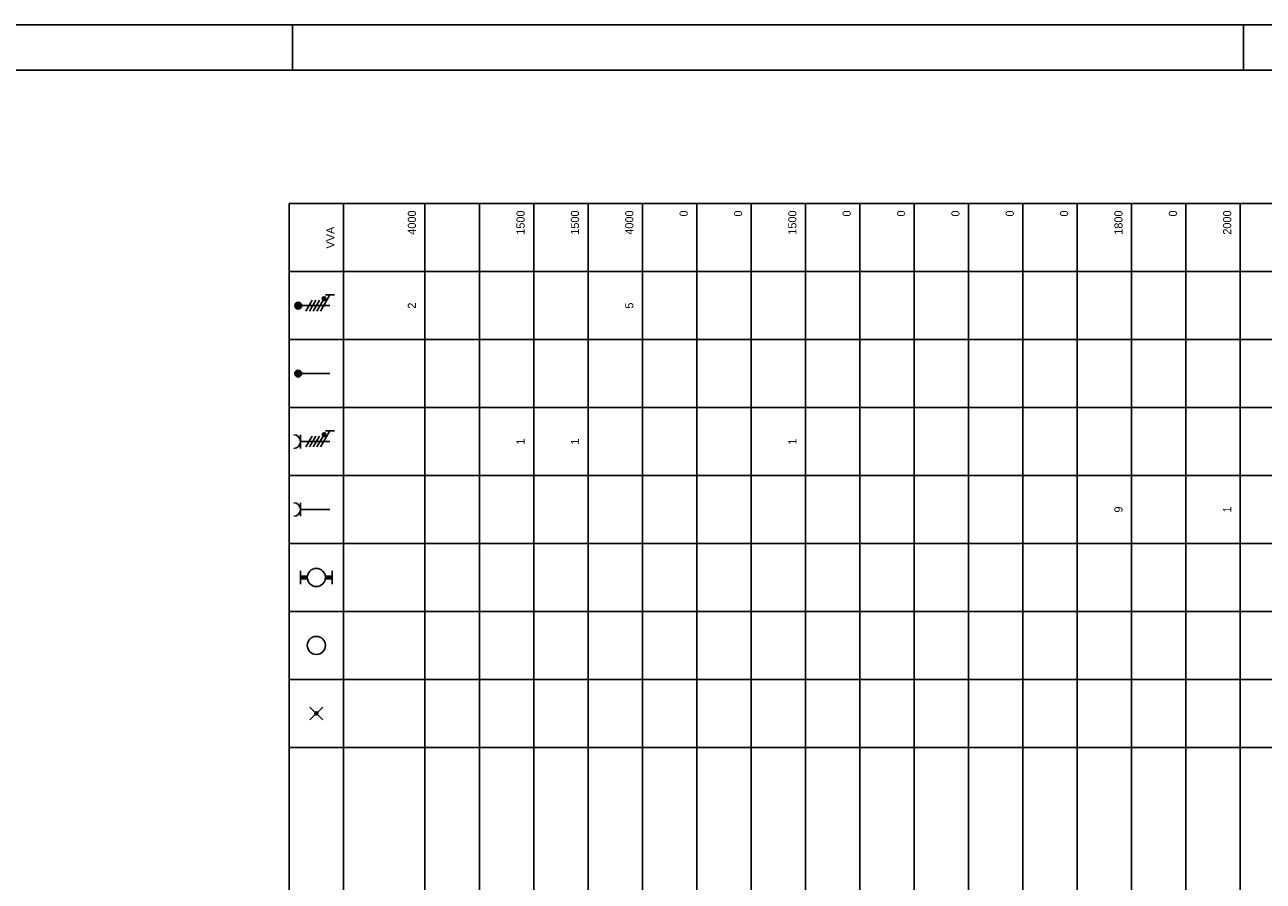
# Model space of a CAD drawing. Extents: x 0 to 841, y 0 to 594.
# Tile 4 of 7: x 152 to 425, y 405 to 594. Entities that reach past the tile are written whole.
import ezdxf
from ezdxf.enums import TextEntityAlignment as Align

# ---------------------------------------------------------------- set-up
doc = ezdxf.new("R2010")
doc.units = 0
doc.layers.get('0').update_dxf_attribs({"linetype": 'CONTINUOUS'})
doc.layers.add('BL$2----', color=7, linetype='CONTINUOUS')
doc.layers.add('EL$1----_HKL', color=3, linetype='CONTINUOUS')
doc.styles.add('BURO-018', font='BUROFONT', dxfattribs={"height": 1.8})

# ---------------------------------------------------------------- blocks, each defined once
blk = doc.blocks.new('KOLNR1')
at = {"color": 0, "linetype": 'Continuous'}
for p, q in [((1.41, -1.41), (-1.41, 1.41)), ((-1.41, -1.41), (1.41, 1.41))]:
    blk.add_line(p, q, dxfattribs=at)
at = {"color": 0, "linetype": 'Continuous', "const_width": 0.5}
blk.add_lwpolyline([(-0.25, 0, 1), (0.25, 0, 1)], format="xyb", close=True, dxfattribs=at)
blk = doc.blocks.new('KOLNR3')
at = {"color": 0, "linetype": 'Continuous'}
blk.add_circle((0, 0), 2, dxfattribs=at)
blk = doc.blocks.new('KOLNR5')
at = {"color": 0, "linetype": 'Continuous'}
for p, q in [((-3.5, -1.5), (-3.5, 1.5)), ((3.5, 1.5), (3.5, -1.5))]:
    blk.add_line(p, q, dxfattribs=at)
at = {"color": 0, "linetype": 'Continuous', "const_width": 1}
for points in [[(-2, 0), (-3.5, 0)], [(2, 0), (3.5, 0)]]:
    blk.add_lwpolyline(points, dxfattribs=at)
at = {"color": 0, "linetype": 'Continuous'}
blk.add_circle((0, 0), 2, dxfattribs=at)
blk = doc.blocks.new('KOLNR6')
at = {"color": 0, "linetype": 'Continuous'}
for p, q in [((-3.5, -1.5), (-3.5, 1.5)), ((3, 0), (-3.5, 0))]:
    blk.add_line(p, q, dxfattribs=at)
blk.add_arc((-5, 0), 1.5, 270, 90, dxfattribs=at)
blk = doc.blocks.new('KOLNR7')
at = {"color": 0, "linetype": 'Continuous'}
for p, q in [((-3.5, -1.5), (-3.5, 1.5)), ((3, 0), (-3.5, 0)), ((-2.29, -1.2), (-0.91, 1.2)), ((-1.49, -1.2), (-0.11, 1.2)), ((-0.69, -1.2), (0.69, 1.2)), ((0.11, -1.2), (1.49, 1.2)), ((2.99, 2.4), (0.91, -1.2)), ((3.99, 2.4), (1.99, 2.4))]:
    blk.add_line(p, q, dxfattribs=at)
at = {"color": 0, "linetype": 'Continuous', "const_width": 0.4}
blk.add_lwpolyline([(1.69, 1.35, 1), (1.69, 1.75, 1)], format="xyb", close=True, dxfattribs=at)
at = {"color": 0, "linetype": 'Continuous'}
blk.add_circle((1.69, 1.55), 0.4, dxfattribs=at)
blk.add_arc((-5, 0), 1.5, 270, 90, dxfattribs=at)
blk = doc.blocks.new('KOLNR8')
at = {"color": 0, "linetype": 'Continuous'}
blk.add_line((-4, 0), (3, 0), dxfattribs=at)
at = {"color": 0, "linetype": 'Continuous', "const_width": 0.75}
blk.add_lwpolyline([(-4, -0.375, 1), (-4, 0.375, 1)], format="xyb", close=True, dxfattribs=at)
at = {"color": 0, "linetype": 'Continuous'}
blk.add_circle((-4, 0), 0.75, dxfattribs=at)
blk = doc.blocks.new('KOLNR9')
at = {"color": 0, "linetype": 'Continuous'}
for p, q in [((-4, 0), (3, 0)), ((-2.29, -1.2), (-0.91, 1.2)), ((-1.49, -1.2), (-0.11, 1.2)), ((-0.69, -1.2), (0.69, 1.2)), ((0.11, -1.2), (1.49, 1.2)), ((2.99, 2.4), (0.91, -1.2)), ((3.99, 2.4), (1.99, 2.4))]:
    blk.add_line(p, q, dxfattribs=at)
for points, const_width in [([(-4, -0.38, 1), (-4, 0.38, 1)], 0.75), ([(1.69, 1.35, 1), (1.69, 1.75, 1)], 0.4)]:
    blk.add_lwpolyline(points, format="xyb", close=True, dxfattribs=dict(at, const_width=const_width))
for centre, radius in [((-4, 0), 0.75), ((1.69, 1.55), 0.4)]:
    blk.add_circle(centre, radius, dxfattribs=at)
blk = doc.blocks.new('A1-HOR')
at = {"linetype": 'Continuous'}
for p, q in [((841, 594), (0, 594)), ((211, 584), (211, 594)), ((421, 584), (421, 594)), ((831, 584), (10, 584))]:
    blk.add_line(p, q, dxfattribs=at)

msp = doc.modelspace()

# ---------------------------------------------------------------- linework, layer by layer
at = {"layer": 'EL$1----_HKL', "color": 1}
for p, q in [((210.3, 554.52), (492.28, 554.52)), ((210.3, 322.02), (210.3, 554.52)), ((222.3, 322.02), (222.3, 554.52)), ((210.3, 539.52), (492.28, 539.52)), ((210.3, 524.52), (492.28, 524.52)), ((210.3, 509.52), (492.28, 509.52)), ((210.3, 494.52), (492.28, 494.52)), ((210.3, 479.52), (492.28, 479.52)), ((210.3, 464.52), (492.28, 464.52)), ((210.3, 449.52), (492.28, 449.52)), ((210.3, 434.52), (492.28, 434.52))]:
    msp.add_line(p, q, dxfattribs=at)
at = {"layer": 'EL$1----_HKL'}
for p, q in [((240.28, 312.02), (240.28, 554.52)), ((252.28, 312.02), (252.28, 554.52)), ((264.28, 312.02), (264.28, 554.52)), ((276.28, 312.02), (276.28, 554.52)), ((288.28, 312.02), (288.28, 554.52)), ((300.28, 312.02), (300.28, 554.52)), ((312.28, 312.02), (312.28, 554.52)), ((324.28, 312.02), (324.28, 554.52)), ((336.28, 312.02), (336.28, 554.52)), ((348.28, 312.02), (348.28, 554.52)), ((360.28, 312.02), (360.28, 554.52)), ((372.28, 312.02), (372.28, 554.52)), ((384.28, 312.02), (384.28, 554.52)), ((396.28, 312.02), (396.28, 554.52)), ((408.28, 312.02), (408.28, 554.52)), ((420.28, 312.02), (420.28, 554.52))]:
    msp.add_line(p, q, dxfattribs=at)

# ---------------------------------------------------------------- block references
at = {"layer": 'BL$2----'}
msp.add_blockref('A1-HOR', (0, 0), dxfattribs=at)
at = {"layer": 'EL$1----_HKL'}
for name, p in [('KOLNR9', (216.3, 532.02)), ('KOLNR8', (216.3, 517.02)), ('KOLNR7', (216.3, 502.02)), ('KOLNR6', (216.3, 487.02)), ('KOLNR5', (216.3, 472.02)), ('KOLNR3', (216.3, 457.02)), ('KOLNR1', (216.3, 442.02))]:
    msp.add_blockref(name, p, dxfattribs=at)

# ---------------------------------------------------------------- texts
at = {"layer": 'EL$1----_HKL', "color": 7, "style": 'BURO-018'}
for s, p in [('4000', (238.28, 553.02)), ('1500', (262.28, 553.02)), ('1500', (274.28, 553.02)), ('4000', (286.28, 553.02)), ('0', (298.28, 553.02)), ('0', (310.28, 553.02)), ('1500', (322.28, 553.02)), ('0', (334.28, 553.02)), ('0', (346.28, 553.02)), ('0', (358.28, 553.02)), ('0', (370.28, 553.02)), ('0', (382.28, 553.02)), ('1800', (394.28, 553.02)), ('0', (406.28, 553.02)), ('2000', (418.28, 553.02))]:
    msp.add_text(s, height=1.8, rotation=90, dxfattribs=at).set_placement(p, align=Align.RIGHT)
for s, p in [('VVA', (220.3, 547.02)), ('2', (238.28, 532.02)), ('5', (286.28, 532.02)), ('1', (262.28, 502.02)), ('1', (274.28, 502.02)), ('1', (322.28, 502.02)), ('9', (394.28, 487.02)), ('1', (418.28, 487.02))]:
    msp.add_text(s, height=1.8, rotation=90, dxfattribs=at).set_placement(p, align=Align.CENTER)

doc.saveas('drawing.dxf')
